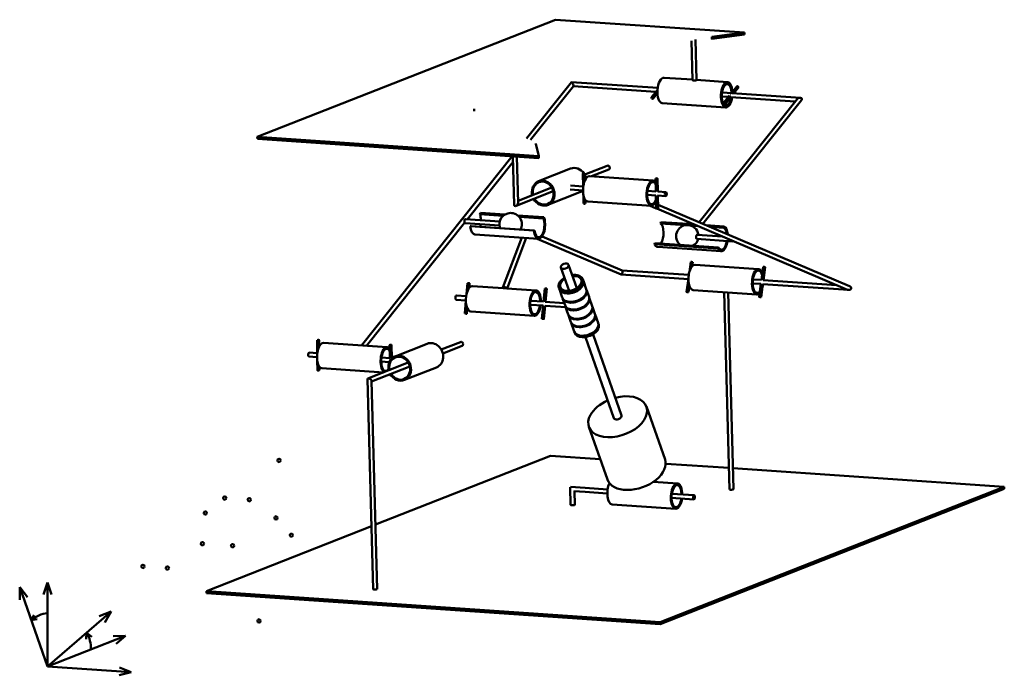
# Model space of a CAD drawing. Extents: x 18 to 986, y 30 to 674.
import ezdxf

# ---------------------------------------------------------------- set-up
doc = ezdxf.new("R2010")
doc.units = 0
doc.header["$LTSCALE"] = 0.4
doc.layers.add("Lignes d'esquisse", color=7, linetype='Continuous', lineweight=25)
doc.layers.add('Schéma siège.iam.1-Arêtes visibles', color=7, linetype='Continuous', lineweight=50)

msp = doc.modelspace()

# ---------------------------------------------------------------- linework, layer by layer
at = {"layer": "Lignes d'esquisse", "linetype": 'Continuous', "lineweight": 50}
for p, q in [((44.94, 38.54), (17.58, 116.37)), ((17.58, 116.37), (25.19, 106.56)), ((17.58, 116.37), (17.78, 103.95)), ((44.94, 121.04), (40.87, 109.3)), ((44.94, 38.54), (44.94, 121.04)), ((44.94, 121.04), (49.01, 109.3)), ((28.99, 83.92), (31.97, 89.09)), ((44.94, 38.54), (107.37, 92.47)), ((107.37, 92.47), (95.83, 87.88)), ((107.37, 92.47), (101.16, 81.71)), ((28.99, 83.92), (34.85, 85.02)), ((44.94, 38.54), (121.72, 68.71)), ((83.33, 71.7), (82.88, 65.19)), ((83.33, 71.7), (88.44, 67.63)), ((121.72, 68.71), (109.31, 68.21)), ((121.72, 68.71), (112.29, 60.62)), ((44.94, 38.54), (127.25, 32.91)), ((127.25, 32.91), (115.22, 29.79)), ((127.25, 32.91), (115.76, 37.63))]:
    msp.add_line(p, q, dxfattribs=at)
for centre in [(272.54, 241.11), (219.2, 204.04), (243.29, 202.39), (200.08, 189.35), (269.55, 184.6), (284.75, 167.57), (197.26, 159.17), (226.88, 157.14), (138.69, 136.84), (162.77, 135.19), (252.86, 83.24)]:
    msp.add_circle(centre, 1.6, dxfattribs=at)
for centre, radius, start, end in [((47.06, 64.05), 26.85, 94.5238, 132.28952), ((58.2, 56.29), 29.47, 358.11716, 31.51224)]:
    msp.add_arc(centre, radius, start, end, dxfattribs=at)
at = {"layer": 'Schéma siège.iam.1-Arêtes visibles', "linetype": 'Continuous', "lineweight": 50}
for p, q in [((251.19, 559.16), (544.42, 674.4)), ((544.42, 674.4), (730.03, 661.71)), ((698.04, 657.59), (730.03, 661.71)), ((730.08, 659.74), (698.09, 655.63)), ((730.03, 661.71), (730.08, 659.74)), ((678.01, 653.59), (679.03, 614.99)), ((681.97, 655.03), (683.03, 615.1)), ((698.04, 657.59), (698.09, 655.63)), ((559.97, 613.01), (515.83, 557.6)), ((644.76, 607.27), (560.09, 613.06)), ((650.99, 617.37), (679.02, 615.45)), ((683.03, 615.18), (713.43, 613.1)), ((561.89, 608.99), (519.78, 556.14)), ((642.95, 603.39), (561.84, 608.93)), ((644.12, 604.85), (638.71, 598.07)), ((644.52, 602.15), (640.28, 596.82)), ((785.05, 597.68), (708.11, 602.94)), ((722.44, 608.7), (717.34, 602.31)), ((724, 607.46), (719.77, 602.14)), ((649.28, 592.43), (711.73, 588.16)), ((685.45, 475.31), (781.78, 596.23)), ((689.27, 473.68), (786.12, 595.26)), ((714.31, 598.51), (707.84, 598.95)), ((715.48, 599.97), (710.08, 593.19)), ((717.05, 598.73), (711.64, 591.94)), ((780.01, 594.01), (716.74, 598.34)), ((464.34, 586.61), (464.4, 584.65)), ((251.24, 557.2), (251.19, 559.16)), ((527.84, 540.24), (251.19, 559.16)), ((251.24, 557.2), (527.89, 538.28)), ((527.84, 540.24), (525.08, 552.19)), ((501.86, 540.06), (353.76, 354.15)), ((502.59, 534.56), (457.76, 478.29)), ((502.44, 540.02), (503.7, 492.51)), ((506.45, 539.74), (507.65, 494.41)), ((506.71, 539.73), (506.46, 539.42)), ((527.89, 538.28), (527.84, 540.24)), ((559.22, 527.93), (527.64, 515.52)), ((571.15, 523.12), (571.49, 510.3)), ((573.15, 523.17), (573.32, 516.53)), ((573.17, 522.13), (595.17, 530.78)), ((579.82, 520.45), (596.64, 527.05)), ((577.85, 520.58), (640.3, 516.31)), ((642.51, 518.24), (642.85, 505.42)), ((644.51, 518.29), (644.85, 505.47)), ((505.58, 491.27), (542.17, 505.65)), ((507.6, 496.36), (540.7, 509.37)), ((568.37, 504.66), (536.79, 492.25)), ((571.35, 506.49), (558.88, 507.34)), ((571.48, 510.49), (559.16, 511.33)), ((642.85, 505.61), (634.75, 506.16)), ((652.96, 504.92), (644.85, 505.47)), ((571.7, 502.42), (571.93, 493.65)), ((573.84, 497), (573.93, 493.71)), ((576.14, 495.64), (638.59, 491.37)), ((642.95, 501.59), (634.48, 502.17)), ((643.17, 493.28), (642.17, 493.71)), ((642.95, 501.59), (643.29, 488.77)), ((652.69, 500.93), (644.58, 501.48)), ((644.96, 501.46), (645.29, 488.83)), ((470.08, 483.1), (470.49, 484.49)), ((470.49, 484.49), (494.61, 482.84)), ((643.29, 488.89), (637.24, 491.46)), ((831.28, 408.95), (643.93, 488.62)), ((833.35, 412.42), (645.2, 492.42)), ((454.99, 474.81), (358.61, 353.82)), ((489.28, 472.12), (455.47, 474.43)), ((489.56, 476.11), (455.74, 478.43)), ((492.84, 481.55), (470.08, 483.1)), ((507.05, 481.99), (532.93, 480.22)), ((532.52, 478.83), (508.62, 480.47)), ((532.93, 480.22), (532.52, 478.83)), ((647.48, 474.04), (647.74, 475.48)), ((647.74, 475.48), (680.01, 473.27)), ((460.54, 471.26), (461.25, 471.4)), ((522.99, 466.99), (460.54, 471.26)), ((461.25, 471.4), (523.7, 467.13)), ((523.7, 467.13), (522.99, 466.99)), ((672.08, 472.35), (647.48, 474.04)), ((684.11, 471.53), (677.14, 472.01)), ((692.19, 472.44), (710.18, 471.21)), ((709.93, 469.76), (696.29, 470.7)), ((710.18, 471.21), (709.93, 469.76)), ((465.17, 463.25), (527.62, 458.98)), ((492.7, 411.06), (511.36, 460.09)), ((496.66, 410.21), (515.53, 459.8)), ((526.27, 459.07), (608.76, 423.99)), ((531.19, 461.32), (609.82, 427.88)), ((683.39, 458.85), (718.35, 456.45)), ((683.66, 462.84), (708.56, 461.13)), ((641.62, 453.63), (642.1, 454.8)), ((704.06, 449.36), (641.62, 453.63)), ((642.1, 454.8), (704.54, 450.53)), ((707.21, 446.69), (644.77, 450.96)), ((704.54, 450.53), (704.06, 449.36)), ((675.89, 426.42), (677.25, 436.22)), ((678.7, 432.15), (679.23, 435.94)), ((557.71, 407.78), (549.62, 430.78)), ((565.25, 410.43), (557.17, 433.43)), ((609.76, 427.91), (675.28, 423.43)), ((743.96, 429.26), (681.51, 433.53)), ((746.84, 418.53), (748.61, 431.33)), ((748.84, 418.4), (750.59, 431.06)), ((571.44, 418.48), (571.18, 419.22)), ((574.61, 409.44), (571.7, 417.74)), ((608.88, 423.96), (674.92, 419.44)), ((673.17, 406.78), (674.94, 419.59)), ((738.41, 419.11), (746.84, 418.53)), ((748.55, 418.42), (820.6, 413.49)), ((456.9, 404.38), (457.94, 415.36)), ((459.5, 410.59), (459.93, 415.17)), ((462.78, 412.53), (492.78, 410.47)), ((496.35, 410.22), (492.79, 410.47)), ((496.51, 410.22), (525.23, 408.25)), ((532.55, 397.22), (533.76, 410.17)), ((534.54, 397.09), (535.75, 409.98)), ((547.85, 410.19), (547.59, 410.93)), ((551.03, 401.15), (548.11, 409.44)), ((577.27, 401.89), (574.87, 408.7)), ((675.15, 406.51), (676.02, 412.76)), ((742.25, 404.31), (679.8, 408.58)), ((738.13, 415.12), (746.29, 414.56)), ((744.53, 401.9), (746.31, 414.71)), ((746.51, 401.62), (748.29, 414.43)), ((748.28, 414.43), (832.45, 408.67)), ((446.63, 399.1), (456.28, 398.44)), ((446.9, 403.09), (456.55, 402.43)), ((455.13, 385.53), (456.29, 397.83)), ((519.68, 398.11), (532.55, 397.23)), ((534.29, 397.11), (552.89, 395.84)), ((553.68, 393.6), (551.29, 400.41)), ((580.44, 392.85), (577.53, 401.15)), ((715.34, 212.59), (710.21, 406.51)), ((719.34, 212.7), (714.22, 406.23)), ((457.12, 385.34), (457.64, 390.85)), ((461.07, 387.58), (523.52, 383.31)), ((519.4, 394.12), (532.17, 393.25)), ((530.96, 380.34), (532.18, 393.29)), ((532.95, 380.15), (534.17, 393.11)), ((534.05, 393.12), (554.34, 391.73)), ((556.86, 384.56), (553.94, 392.86)), ((583.1, 385.3), (580.7, 392.11)), ((559.51, 377.01), (557.12, 383.82)), ((586.27, 376.27), (583.36, 384.56)), ((562.69, 367.97), (559.77, 376.27)), ((586.79, 374.78), (586.53, 375.52)), ((309.89, 359.35), (310.02, 346.46)), ((311.89, 359.37), (311.95, 352.94)), ((563.21, 366.49), (562.95, 367.23)), ((601.68, 282.67), (573.66, 362.39)), ((609.23, 285.32), (581.21, 365.04)), ((378.8, 352.44), (316.35, 356.71)), ((381.25, 354.47), (381.38, 341.58)), ((383.25, 354.49), (383.38, 341.6)), ((418.15, 355.82), (386.57, 343.41)), ((432.04, 350), (451.01, 357.45)), ((433.5, 346.27), (452.47, 353.73)), ((301.98, 343.16), (309.85, 342.62)), ((302.25, 347.15), (310.02, 346.62)), ((310.09, 339.21), (310.19, 329.71)), ((373.25, 342.29), (381.38, 341.74)), ((383.38, 341.6), (383.62, 341.58)), ((312.15, 333.37), (312.19, 329.73)), ((375.12, 327.63), (314.64, 331.77)), ((359.95, 321.67), (399.63, 337.26)), ((363.55, 318.79), (401.1, 333.54)), ((372.97, 338.3), (380.94, 337.76)), ((427.3, 332.55), (395.72, 320.15)), ((359.49, 320.98), (364.95, 114.5)), ((381.54, 325.86), (381.55, 324.83)), ((363.54, 319.3), (368.95, 114.6)), ((651.98, 242.11), (633.76, 293.95)), ((595.38, 222.21), (577.16, 274.05)), ((367.28, 177.98), (539.43, 245.62)), ((539.43, 245.62), (588.32, 242.28)), ((652.64, 237.88), (714.78, 233.63)), ((718.79, 233.35), (985.47, 215.11)), ((558.73, 214.64), (559.19, 197.33)), ((573.61, 214.07), (559.17, 215.06)), ((595.54, 212.58), (573.61, 214.07)), ((664.22, 218.43), (640.61, 220.04)), ((985.47, 215.11), (647.12, 82.17)), ((647.17, 80.21), (985.52, 213.15)), ((985.47, 215.11), (985.52, 213.15)), ((573.33, 210.08), (562.38, 210.83)), ((562.83, 210.8), (563.19, 197.43)), ((595.27, 208.59), (573.33, 210.08)), ((680.38, 202.79), (658.39, 204.29)), ((680.65, 206.78), (658.67, 208.28)), ((662.51, 193.49), (600.06, 197.76)), ((201.08, 112.68), (363.31, 176.42)), ((647.12, 82.17), (201.08, 112.68)), ((201.08, 112.68), (201.14, 110.72)), ((201.14, 110.72), (647.17, 80.21)), ((647.12, 82.17), (647.17, 80.21))]:
    msp.add_line(p, q, dxfattribs=at).dxf.unprotected_set("ltscale", 0)
for points in [[(698.09, 655.63), (697.57, 655.78)], [(644.12, 604.85), (644.13, 604.87)], [(716.14, 600.28), (716.23, 600.27)], [(715.48, 599.97), (715.5, 600)], [(464.39, 584.65), (464.39, 584.43)], [(525.08, 552.19), (524.97, 552.51)], [(558.88, 507.34), (558.78, 507.37)], [(571.58, 510.13), (571.57, 510.13)], [(643.41, 505.06), (643.37, 505.06)], [(644.85, 505.47), (644.84, 505.47)], [(642.95, 501.59), (642.96, 501.59)], [(643.5, 501.65), (643.54, 501.65)], [(674.94, 419.59), (674.94, 419.59)], [(747.37, 418.36), (747.33, 418.37)], [(748.55, 418.42), (748.51, 418.42)], [(496.51, 410.22), (496.5, 410.22)], [(746.31, 414.71), (746.31, 414.72)], [(746.9, 414.96), (746.97, 414.96)], [(533.08, 397.04), (533.04, 397.05)], [(534.29, 397.11), (534.25, 397.11)], [(532.18, 393.29), (532.18, 393.3)], [(532.75, 393.45), (532.8, 393.45)], [(310.08, 346.32), (310.08, 346.32)], [(383.38, 341.6), (383.35, 341.6)]]:
    msp.add_lwpolyline(points, dxfattribs=at).dxf.unprotected_set("ltscale", 0)
for centre, start, end in [((500.21, 473.38), 91.51595, 200.99819), ((500.21, 473.38), 331.17619, 91.51595), ((673.88, 461.5), 91.51595, 229.64427), ((673.88, 461.5), 6.56287, 91.51595), ((673.88, 461.5), 302.53011, 345.61151)]:
    msp.add_arc(centre, 11, start, end, dxfattribs=at).dxf.unprotected_set("ltscale", 0)
for centre, major_axis, ratio, start_param, end_param in [((560.93, 611), (-0.9, 2.05), 0.241012, 5.582179, 6.408975), ((560.93, 611), (0.9, -2.05), 0.241012, 0.12579, 2.440586), ((650.13, 604.9), (-0.85, -12.47), 0.447743, 3.141593, 6.283185), ((681.03, 615.04), (-2, -0.05), 0.185683, 0, 2.669507), ((681.03, 615.04), (2, 0.05), 0.185683, 5.811099, 6.283185), ((712.58, 600.63), (-0.85, -12.47), 0.447743, 1.824098, 7.693256), ((712.58, 600.63), (-0.72, -10.48), 0.447743, 1.77998, 7.662293), ((712.58, 600.63), (-0.72, -10.48), 0.447743, 1.762402, 1.77998), ((723.22, 608.08), (-0.782, 0.623), 0.750269, 5.456389, 6.283185), ((723.22, 608.08), (0.782, -0.623), 0.750269, 0, 2.314796), ((783.95, 595.75), (-2.54, -1.12), 0.62167, 4.586599, 5.413395), ((783.95, 595.75), (-2.54, -1.12), 0.62167, 2.271803, 4.586599), ((563.8, 516.3), (-4.57, 11.63), 0.87467, 4.990393, 6.283185), ((595.9, 528.92), (-0.73, 1.86), 0.87467, 3.141593, 6.283185), ((532.22, 503.89), (-4.57, 11.63), 0.87467, 4.319267, 7.693291), ((532.22, 503.89), (-4.21, 10.7), 0.87467, 4.319267, 7.67918), ((577, 508.11), (0.85, 12.47), 0.447743, 0, 1.416771), ((563.8, 516.3), (-4.57, 11.63), 0.87467, 4.568107, 4.861508), ((639.44, 503.84), (0.85, 12.47), 0.447743, 5.841552, 7.699957), ((639.44, 503.84), (0.75, 10.97), 0.447743, 5.733018, 7.699957), ((563.8, 516.3), (4.57, -11.63), 0.87467, 0, 0.31747), ((577, 508.11), (-0.85, -12.47), 0.447743, 4.558364, 6.283185), ((639.44, 503.84), (-0.85, -12.47), 0.447743, 4.558364, 7.143187), ((639.44, 503.84), (-0.75, -10.97), 0.447743, 4.558364, 7.25172), ((639.44, 503.84), (-0.85, -12.47), 0.447743, 1.731487, 2.074401), ((505.68, 493.46), (-1.41, -2.13), 0.64706, 0.352278, 2.396193), ((532.22, 503.89), (4.57, -11.63), 0.87467, 4.87308, 7.46086), ((532.22, 503.89), (4.21, -10.7), 0.87467, 4.887191, 7.46086), ((572.93, 493.68), (-1, -0.026), 0.185683, 0, 3.141593), ((505.68, 493.46), (-1.41, -2.13), 0.64706, 5.537786, 6.635463), ((644.29, 488.8), (-1, -0.026), 0.185683, 0, 3.141593), ((455.61, 476.43), (0.14, 2), 0.447743, 0, 2.146013), ((455.61, 476.43), (-0.14, -2), 0.447743, 5.287605, 6.283185), ((466.02, 475.72), (0.75, 10.97), 0.447743, 4.895224, 5.480859), ((528.47, 471.45), (-0.85, -12.47), 0.447743, 5.108554, 8.664698), ((528.47, 471.45), (-0.75, -10.97), 0.447743, 5.147168, 8.622451), ((466.02, 475.72), (-0.85, -12.47), 0.447743, 5.108554, 6.283185), ((466.02, 475.72), (0.75, 10.97), 0.447743, 4.27761, 4.529554), ((645.62, 463.43), (0.75, 10.97), 0.447743, 3.777642, 6.050843), ((708.07, 459.16), (0.75, 10.97), 0.447743, 5.166182, 6.050843), ((708.07, 459.16), (0.85, 12.47), 0.447743, 5.084908, 6.050843), ((683.53, 460.84), (-0.14, -2), 0.447743, 4.558364, 6.283185), ((683.53, 460.84), (0.14, 2), 0.447743, 0, 1.416771), ((708.07, 459.16), (-0.85, -12.47), 0.447743, 5.647136, 7.693291), ((708.07, 459.16), (-0.75, -10.97), 0.447743, 5.647136, 7.671146), ((718.48, 458.45), (-0.14, -2), 0.447743, 5.390694, 6.867627), ((645.62, 463.43), (-0.85, -12.47), 0.447743, 5.647136, 6.283185), ((678.24, 436.08), (-0.991, 0.137), 0.137179, 5.181413, 6.283185), ((678.24, 436.08), (0.991, -0.137), 0.137179, 0, 2.039821), ((609.29, 425.94), (0.47, 1.97), 0.42599, 3.367255, 6.211548), ((680.66, 421.06), (0.85, 12.47), 0.447743, 0, 3.141593), ((743.1, 416.78), (-0.85, -12.47), 0.447743, 2.328505, 6.788223), ((743.1, 416.78), (-0.75, -10.97), 0.447743, 2.217921, 6.898807), ((749.6, 431.2), (-0.991, 0.137), 0.137179, 5.181413, 6.283185), ((749.6, 431.2), (0.991, -0.137), 0.137179, 0, 2.039821), ((559.38, 415.07), (-11.79, -4.15), 0.619555, 5.038118, 7.24698), ((559.64, 414.33), (-11.79, -4.15), 0.619555, 0, 3.141593), ((559.9, 413.59), (11.79, 4.15), 0.619555, 3.090892, 6.333886), ((559.38, 415.07), (-10.34, -3.63), 0.619555, 5.085983, 7.24698), ((559.38, 415.07), (11.79, 4.15), 0.619555, 4.105388, 7.528252), ((559.38, 415.07), (10.34, 3.63), 0.619555, 4.105388, 7.480388), ((609.29, 425.94), (-0.47, -1.97), 0.42599, 6.211548, 6.508848), ((461.93, 400.05), (0.85, 12.47), 0.447743, 0, 1.416771), ((458.93, 415.26), (-0.996, 0.094), 0.05062, 3.606475, 6.283185), ((458.93, 415.26), (0.996, -0.094), 0.05062, 0, 0.464883), ((494.57, 410.35), (-1.87, 0.71), 0.502591, 3.685995, 6.827587), ((524.37, 395.78), (0.85, 12.47), 0.447743, 4.87308, 7.699957), ((524.37, 395.78), (0.75, 10.97), 0.447743, 4.895224, 7.699957), ((534.76, 410.08), (-0.996, 0.094), 0.05062, 3.606475, 6.283185), ((534.76, 410.08), (0.996, -0.094), 0.05062, 0, 0.464883), ((559.9, 413.59), (-11.32, -3.98), 0.619555, 0.357652, 0.963795), ((562.82, 405.3), (-11.79, -4.15), 0.619555, 0, 3.141593), ((563.08, 404.56), (11.79, 4.15), 0.619555, 3.090892, 6.333886), ((559.9, 413.59), (11.32, 3.98), 0.619555, 4.105388, 5.925533), ((743.1, 416.78), (-0.85, -12.47), 0.447743, 1.156598, 1.410106), ((832.31, 410.68), (-2.62, 0.63), 0.733777, 1.345134, 1.642434), ((832.31, 410.68), (-2.62, 0.63), 0.733777, 1.642434, 4.486727), ((446.76, 401.09), (0.14, 2), 0.447743, 0, 2.336283), ((446.76, 401.09), (-0.14, -2), 0.447743, 5.477876, 6.283185), ((461.93, 400.05), (-0.85, -12.47), 0.447743, 4.558364, 6.283185), ((524.37, 395.78), (-0.85, -12.47), 0.447743, 4.558364, 7.693291), ((524.37, 395.78), (-0.75, -10.97), 0.447743, 4.558364, 7.671147), ((563.08, 404.56), (-11.32, -3.98), 0.619555, 0.357652, 0.963795), ((565.47, 397.74), (-11.79, -4.15), 0.619555, 0, 3.141593), ((565.73, 397), (11.79, 4.15), 0.619555, 3.090892, 6.333886), ((563.08, 404.56), (11.32, 3.98), 0.619555, 4.105388, 5.925533), ((565.73, 397), (11.32, 3.98), 0.619555, 4.105388, 5.925533), ((565.73, 397), (-11.32, -3.98), 0.619555, 0.357652, 0.963795), ((568.65, 388.71), (-11.79, -4.15), 0.619555, 0, 3.141593), ((568.91, 387.97), (11.79, 4.15), 0.619555, 3.090892, 6.333886), ((568.91, 387.97), (11.32, 3.98), 0.619555, 4.105388, 5.925533), ((568.91, 387.97), (-11.32, -3.98), 0.619555, 0.357652, 0.963795), ((571.31, 381.15), (-11.79, -4.15), 0.619555, 0, 3.141593), ((571.57, 380.41), (11.79, 4.15), 0.619555, 3.090892, 6.333886), ((571.57, 380.41), (11.32, 3.98), 0.619555, 4.105388, 5.925533), ((571.57, 380.41), (-11.32, -3.98), 0.619555, 0.357652, 0.963795), ((574.48, 372.12), (-11.79, -4.15), 0.619555, 0, 3.141593), ((574.74, 371.38), (11.79, 4.15), 0.619555, 3.090892, 6.333886), ((574.74, 371.38), (11.32, 3.98), 0.619555, 4.105388, 5.925533), ((575, 370.64), (11.79, 4.15), 0.619555, 4.105388, 6.283185), ((575, 370.64), (-11.79, -4.15), 0.619555, 0, 0.963795), ((574.74, 371.38), (-11.32, -3.98), 0.619555, 0.357652, 0.963795), ((315.5, 344.24), (0.85, 12.47), 0.447743, 0, 2.146013), ((377.94, 339.97), (0.85, 12.47), 0.447743, 5.800288, 8.429198), ((377.94, 339.97), (0.75, 10.97), 0.447743, 5.690363, 8.429198), ((422.72, 344.19), (4.57, -11.63), 0.874677, 0, 3.141593), ((451.74, 355.59), (-0.73, 1.86), 0.874677, 5.798666, 6.283185), ((451.74, 355.59), (0.73, -1.86), 0.874677, 0, 2.657074), ((302.12, 345.15), (0.14, 2), 0.447743, 0, 3.141593), ((391.15, 331.78), (-4.57, 11.63), 0.874677, 1.731487, 7.46092), ((391.15, 331.78), (-4.21, 10.7), 0.874677, 1.745598, 7.46092), ((377.94, 339.97), (-0.85, -12.47), 0.447743, 1.731487, 2.015889), ((311.19, 329.72), (-1, -0.01), 0.154384, 0, 3.141593), ((315.5, 344.24), (-0.85, -12.47), 0.447743, 5.287605, 6.283185), ((377.94, 339.97), (-0.85, -12.47), 0.447743, 5.287605, 6.052569), ((377.94, 339.97), (-0.75, -10.97), 0.447743, 5.287605, 6.895648), ((391.15, 331.78), (-4.57, 11.63), 0.874677, 1.177734, 1.410106), ((391.15, 331.78), (-4.21, 10.7), 0.874677, 1.177734, 1.395994), ((361.51, 320.14), (1.91, -1.27), 0.524414, 0.825426, 3.4939), ((361.51, 320.14), (-1.91, 1.27), 0.524414, 3.4939, 3.967019), ((382.55, 324.84), (-1, -0.01), 0.154384, 0, 1.669888), ((605.46, 284), (-28.3, -9.95), 0.619555, 5.676184, 10.861843), ((605.46, 284), (-28.3, -9.95), 0.619555, 4.846121, 5.676184), ((605.46, 284), (-3.77, -1.33), 0.619555, 0, 0.621345), ((605.46, 284), (3.77, 1.33), 0.619555, 3.762937, 6.283185), ((623.68, 232.16), (-28.3, -9.95), 0.619555, 0, 3.141593), ((600.92, 210.23), (-0.85, -12.47), 0.447743, 3.989701, 6.283185), ((663.36, 205.96), (-0.85, -12.47), 0.447743, 1.731627, 7.048672), ((663.36, 205.96), (-0.75, -10.97), 0.447743, 1.753771, 7.048672), ((663.36, 205.96), (-0.75, -10.97), 0.447743, 0.765487, 1.388101), ((663.36, 205.96), (-0.85, -12.47), 0.447743, 0.765487, 1.410245), ((717.34, 212.64), (-2, -0.05), 0.185652, 0, 1.097678), ((717.34, 212.64), (2, 0.05), 0.185652, 4.23927, 6.283185), ((561.19, 197.38), (-2, -0.05), 0.185652, 0, 3.141593), ((366.95, 114.55), (-2, -0.05), 0.185652, 0, 1.189135), ((366.95, 114.55), (2, 0.05), 0.185652, 4.330727, 6.283185)]:
    msp.add_ellipse(centre, major_axis=major_axis, ratio=ratio, start_param=start_param, end_param=end_param, dxfattribs=at).dxf.unprotected_set("ltscale", 0)
for centre, major_axis, ratio in [((639.5, 597.45), (-0.782, 0.623), 0.750269), ((710.86, 592.57), (-0.782, 0.623), 0.750269), ((572.15, 523.15), (-1, -0.026), 0.185683), ((643.51, 518.27), (-1, -0.026), 0.185683), ((652.82, 502.92), (-0.14, -2), 0.447743), ((553.4, 432.1), (3.77, 1.33), 0.619555), ((674.16, 406.64), (0.991, -0.137), 0.137179), ((745.52, 401.76), (0.991, -0.137), 0.137179), ((456.13, 385.43), (-0.996, 0.094), 0.05062), ((531.95, 380.25), (-0.996, 0.094), 0.05062), ((310.89, 359.36), (-1, -0.01), 0.154384), ((382.25, 354.48), (-1, -0.01), 0.154384), ((680.52, 204.79), (-0.14, -2), 0.447796)]:
    msp.add_ellipse(centre, major_axis=major_axis, ratio=ratio, dxfattribs=at).dxf.unprotected_set("ltscale", 0)

doc.saveas('drawing.dxf')
